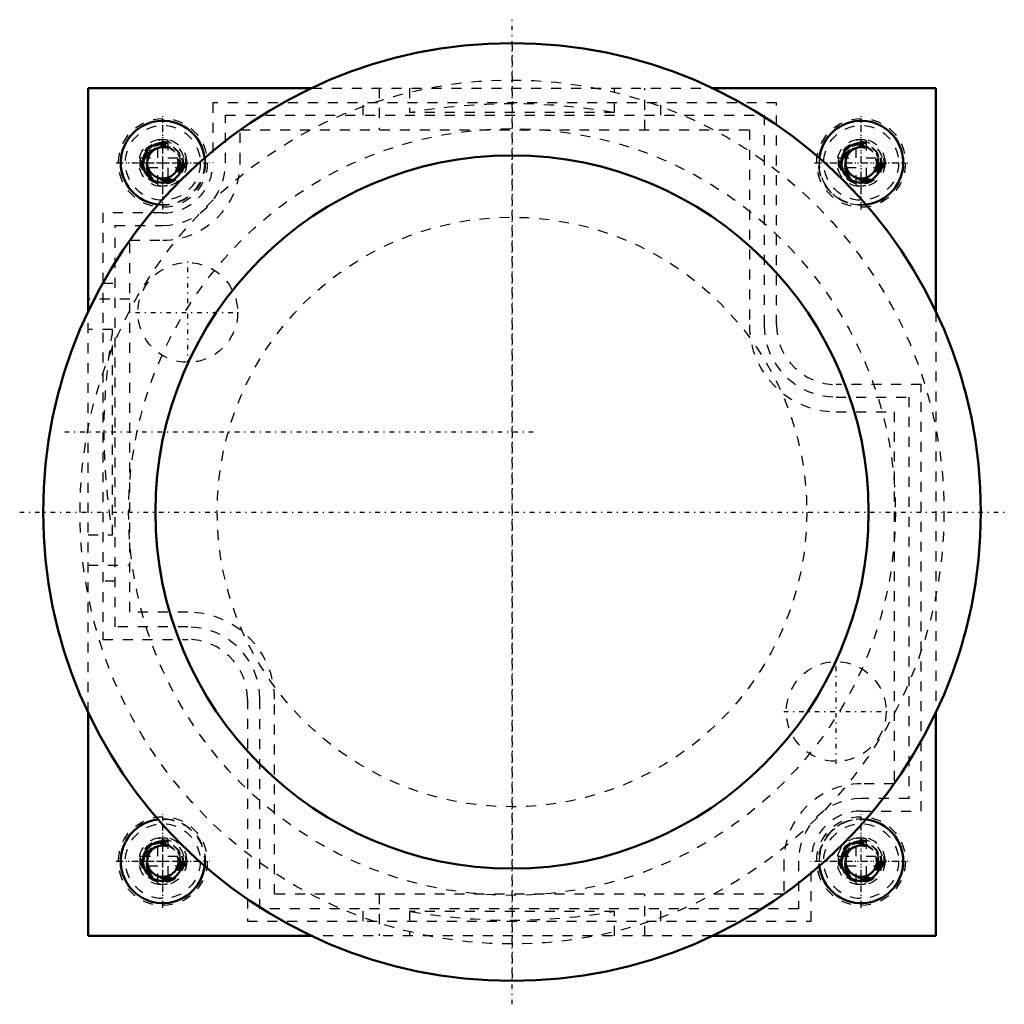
# Model space of a CAD drawing. Header units: millimetres. Extents: x -49.3 to 49.3, y -49.3 to 49.3.
import ezdxf

# ---------------------------------------------------------------- set-up
doc = ezdxf.new("R2010")
doc.units = ezdxf.units.MM
doc.linetypes.add('Center', pattern=[1.5, 0.45, -0.5, 0.05, -0.5])
doc.linetypes.add('Dashed', pattern=[2, 1, -1])
for name, color, linetype, lineweight in [('AM_0', 7, 'Continuous', 30), ('AM_10', 7, 'Continuous', 5), ('AM_3', 7, 'Dashed', 5), ('AM_7', 7, 'Center', 5)]:
    doc.layers.add(name, color=color, linetype=linetype, lineweight=lineweight)

msp = doc.modelspace()

# ---------------------------------------------------------------- linework, layer by layer
at = {"layer": 'AM_0', "color": 7, "linetype": 'Continuous', "lineweight": 50}
for p, q in [((-42.5, 20.069), (-42.5, 42.5)), ((-42.5, 42.5), (-20.069, 42.5)), ((20.069, 42.5), (42.5, 42.5)), ((42.5, 42.5), (42.5, 20.069)), ((-42.5, -42.5), (-42.5, -20.069)), ((42.5, -20.069), (42.5, -42.5)), ((-20.069, -42.5), (-42.5, -42.5)), ((42.5, -42.5), (20.069, -42.5))]:
    msp.add_line(p, q, dxfattribs=at)
for radius in [47, 35.75]:
    msp.add_circle((0, 0), radius, dxfattribs=at)
for centre, start, end in [((-35, 35), 6.67752, 263.32248), ((35, 35), 276.67752, 173.32248), ((-35, -35), 96.67752, 353.32248), ((35, -35), 186.67752, 83.32248)]:
    msp.add_arc(centre, 4.215, start, end, dxfattribs=at)
at = {"layer": 'AM_10', "color": 7, "linetype": 'Continuous', "lineweight": 50}
for centre, radius in [((-35, 35), 2), ((-35, 35), 1.571), ((35, 35), 2), ((35, 35), 1.571), ((-35, -35), 2), ((-35, -35), 1.571), ((35, -35), 2), ((35, -35), 1.571)]:
    msp.add_arc(centre, radius, 75, 15, dxfattribs=at)
at = {"layer": 'AM_3', "color": 6, "linetype": 'Dashed', "lineweight": 25}
for p, q in [((-20.069, 42.5), (20.069, 42.5)), ((-13.332, 42.5), (-13.332, 38.3)), ((-10.278, 42.5), (-10.278, 40.05)), ((10.278, 40.05), (10.278, 42.5)), ((13.332, 38.3), (13.332, 42.5)), ((-29.975, 41.025), (-29.975, 35)), ((26.525, 41.025), (-29.975, 41.025)), ((-14.925, 39.775), (-14.925, 41.025)), ((14.925, 39.775), (14.925, 41.025)), ((26.525, 18.75), (26.525, 41.025)), ((-28.725, 39.775), (25.275, 39.775)), ((-28.725, 35), (-28.725, 39.775)), ((10.278, 40.05), (-10.278, 40.05)), ((25.275, 39.775), (25.275, 18.75)), ((-27.25, 38.3), (23.8, 38.3)), ((-27.25, 35), (-27.25, 38.3)), ((23.8, 38.3), (23.8, 18.75)), ((-35.515, 35.515), (-35.515, 37.25)), ((-34.485, 37.25), (-34.485, 35.515)), ((34.485, 35.515), (34.485, 37.25)), ((35.515, 37.25), (35.515, 35.515)), ((-37.25, 35.515), (-35.515, 35.515)), ((-34.485, 35.515), (-32.75, 35.515)), ((32.75, 35.515), (34.485, 35.515)), ((35.515, 35.515), (37.25, 35.515)), ((-35.515, 34.485), (-37.25, 34.485)), ((-35.515, 32.75), (-35.515, 34.485)), ((-34.485, 34.485), (-34.485, 32.75)), ((-32.75, 34.485), (-34.485, 34.485)), ((34.485, 34.485), (32.75, 34.485)), ((34.485, 32.75), (34.485, 34.485)), ((35.515, 34.485), (35.515, 32.75)), ((37.25, 34.485), (35.515, 34.485)), ((-35, 29.975), (-41.025, 29.975)), ((-41.025, 29.975), (-41.025, -12.775)), ((-39.775, 28.725), (-35, 28.725)), ((-39.775, -11.525), (-39.775, 28.725)), ((-38.3, 27.25), (-35, 27.25)), ((-38.3, -10.05), (-38.3, 27.25)), ((-41.025, 22.925), (-39.775, 22.925)), ((-38.3, 21.332), (-42.5, 21.332)), ((-42.5, -20.069), (-42.5, 20.069)), ((42.5, 20.069), (42.5, -20.069)), ((-40.05, 18.278), (-42.5, 18.278)), ((-40.05, -2.278), (-40.05, 18.278)), ((41.025, 12.775), (32.5, 12.775)), ((41.025, -29.975), (41.025, 12.775)), ((32.5, 11.525), (39.775, 11.525)), ((39.775, 11.525), (39.775, -28.725)), ((32.5, 10.05), (38.3, 10.05)), ((38.3, 10.05), (38.3, -27.25)), ((-42.5, -2.278), (-40.05, -2.278)), ((-42.5, -5.332), (-38.3, -5.332)), ((-39.775, -6.925), (-41.025, -6.925)), ((-32.5, -10.05), (-38.3, -10.05)), ((-32.5, -11.525), (-39.775, -11.525)), ((-41.025, -12.775), (-32.5, -12.775)), ((-26.525, -18.75), (-26.525, -41.025)), ((-25.275, -39.775), (-25.275, -18.75)), ((-23.8, -38.3), (-23.8, -18.75)), ((38.3, -27.25), (35, -27.25)), ((39.775, -28.725), (35, -28.725)), ((35, -29.975), (41.025, -29.975)), ((-35.515, -34.485), (-35.515, -32.75)), ((-34.485, -32.75), (-34.485, -34.485)), ((34.485, -34.485), (34.485, -32.75)), ((35.515, -32.75), (35.515, -34.485)), ((-37.25, -34.485), (-35.515, -34.485)), ((-34.485, -34.485), (-32.75, -34.485)), ((32.75, -34.485), (34.485, -34.485)), ((35.515, -34.485), (37.25, -34.485)), ((-35.515, -35.515), (-37.25, -35.515)), ((-35.515, -37.25), (-35.515, -35.515)), ((-34.485, -35.515), (-34.485, -37.25)), ((-32.75, -35.515), (-34.485, -35.515)), ((27.25, -35), (27.25, -38.3)), ((28.725, -35), (28.725, -39.775)), ((29.975, -41.025), (29.975, -35)), ((34.485, -35.515), (32.75, -35.515)), ((34.485, -37.25), (34.485, -35.515)), ((35.515, -35.515), (35.515, -37.25)), ((37.25, -35.515), (35.515, -35.515)), ((27.25, -38.3), (-23.8, -38.3)), ((-13.332, -38.3), (-13.332, -42.5)), ((13.332, -42.5), (13.332, -38.3)), ((28.725, -39.775), (-25.275, -39.775)), ((-14.925, -41.025), (-14.925, -39.775)), ((-10.278, -40.05), (-10.278, -42.5)), ((10.278, -40.05), (-10.278, -40.05)), ((10.278, -42.5), (10.278, -40.05)), ((14.925, -41.025), (14.925, -39.775)), ((-26.525, -41.025), (29.975, -41.025)), ((20.069, -42.5), (-20.069, -42.5))]:
    msp.add_line(p, q, dxfattribs=at)
for centre, radius in [((0, 0), 43.3), ((-35, 35), 4.451), ((-35, 35), 4.259), ((-35, 35), 4.215), ((-35, 35), 3.75), ((35, 35), 4.451), ((35, 35), 4.259), ((35, 35), 4.215), ((35, 35), 3.75), ((0, 0), 38.429), ((-35, 35), 2.397), ((-35, 35), 2.154), ((-35, 35), 1.888), ((-35, 35), 1.85), ((-35, 35), 1.75), ((-35, 35), 1.658), ((-35, 35), 1.621), ((35, 35), 2.397), ((35, 35), 2.154), ((35, 35), 1.888), ((35, 35), 1.85), ((35, 35), 1.75), ((35, 35), 1.658), ((35, 35), 1.621), ((0, 0), 29.55), ((-32.5, 20), 5), ((32.5, -20), 5), ((-35, -35), 4.451), ((35, -35), 4.451), ((-35, -35), 4.259), ((-35, -35), 4.215), ((-35, -35), 3.75), ((35, -35), 4.259), ((35, -35), 4.215), ((35, -35), 3.75), ((-35, -35), 2.397), ((-35, -35), 2.154), ((-35, -35), 1.888), ((-35, -35), 1.85), ((-35, -35), 1.75), ((-35, -35), 1.658), ((-35, -35), 1.621), ((35, -35), 2.397), ((35, -35), 2.154), ((35, -35), 1.888), ((35, -35), 1.85), ((35, -35), 1.75), ((35, -35), 1.658), ((35, -35), 1.621)]:
    msp.add_circle(centre, radius, dxfattribs=at)
for centre, radius, start, end in [((0, -19.085), 60, 80.26036, 99.73964), ((-35, 35), 2.308, 77.10779, 102.89221), ((35, 35), 2.308, 77.10779, 102.89221), ((-35, 35), 2.308, 167.10779, 192.89221), ((-35, 35), 4.215, 263.32248, 6.67752), ((-35, 35), 7.75, 270, 0), ((-35, 35), 5.025, 270, 0), ((-35, 35), 6.275, 270, 0), ((-35, 35), 2.308, 347.10779, 12.89221), ((35, 35), 4.216, 173.32248, 276.67752), ((35, 35), 2.308, 167.10779, 192.89221), ((35, 35), 2.308, 347.10779, 12.89221), ((-35, 35), 2.308, 257.10779, 282.89221), ((35, 35), 2.308, 257.10779, 282.89221), ((19.085, 8), 60, 170.26036, 189.73964), ((32.5, 18.75), 8.7, 180, 270), ((32.5, 18.75), 7.225, 180, 270), ((32.5, 18.75), 5.975, 180, 270), ((-32.5, -18.75), 8.7, 0, 90), ((-32.5, -18.75), 7.225, 0, 90), ((-32.5, -18.75), 5.975, 0, 90), ((35, -35), 7.75, 90, 180), ((35, -35), 6.275, 90, 180), ((35, -35), 5.025, 90, 180), ((-35, -35), 4.216, 353.32248, 96.67752), ((35, -35), 4.216, 83.32248, 186.67752), ((-35, -35), 2.308, 77.10779, 102.89221), ((35, -35), 2.308, 77.10779, 102.89221), ((-35, -35), 2.308, 167.10779, 192.89221), ((-35, -35), 2.308, 347.10779, 12.89221), ((35, -35), 2.308, 167.10779, 192.89221), ((35, -35), 2.308, 347.10779, 12.89221), ((-35, -35), 2.308, 257.10779, 282.89221), ((35, -35), 2.308, 257.10779, 282.89221), ((0, 19.085), 60, 260.26036, 279.73964)]:
    msp.add_arc(centre, radius, start, end, dxfattribs=at)
at = {"layer": 'AM_7', "color": 4, "linetype": 'Center', "lineweight": 25}
for p, q in [((0, -49.35), (0, 49.35)), ((0, 46.75), (0, -46.75)), ((-35, 30.327), (-35, 39.673)), ((35, 30.327), (35, 39.673)), ((-35, 30.574), (-35, 39.426)), ((35, 30.574), (35, 39.426)), ((35, 30.574), (35, 39.426)), ((-35, 32.9), (-35, 37.1)), ((-39.673, 35), (-30.327, 35)), ((-39.426, 35), (-30.574, 35)), ((-37.1, 35), (-32.9, 35)), ((30.327, 35), (39.673, 35)), ((30.574, 35), (39.426, 35)), ((30.574, 35), (39.426, 35)), ((-32.5, 14.75), (-32.5, 25.25)), ((-37.75, 20), (-27.25, 20)), ((2.125, 8), (-45.3, 8)), ((-49.35, 0), (49.35, 0)), ((32.5, -25.25), (32.5, -14.75)), ((27.25, -20), (37.75, -20)), ((-35, -39.673), (-35, -30.327)), ((-35, -39.426), (-35, -30.574)), ((35, -39.673), (35, -30.327)), ((35, -39.426), (35, -30.574)), ((-35, -37.1), (-35, -32.9)), ((-39.673, -35), (-30.327, -35)), ((-39.426, -35), (-30.574, -35)), ((-37.1, -35), (-32.9, -35)), ((30.327, -35), (39.673, -35)), ((30.574, -35), (39.426, -35))]:
    msp.add_line(p, q, dxfattribs=at)

doc.saveas('drawing.dxf')
